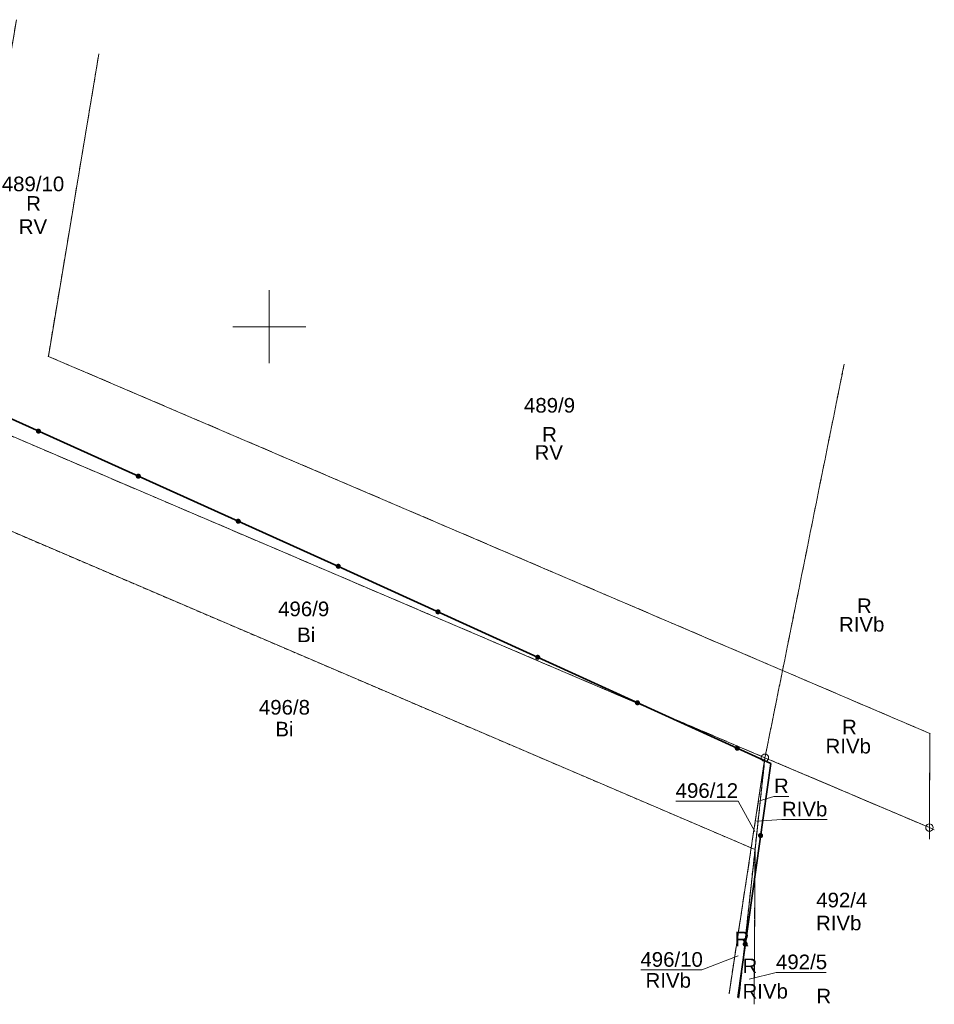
# Model space of a CAD drawing. Extents: x 6589215 to 6589645, y 5598604 to 5598830.
# Tile 6 of 6: x 6589583 to 6589645, y 5598604 to 5598671. Entities that reach past the tile are written whole.
import ezdxf
from ezdxf.enums import TextEntityAlignment as Align

# ---------------------------------------------------------------- set-up
doc = ezdxf.new("R2010")
doc.units = 0
doc.header["$LTSCALE"] = 0.5
doc.linetypes.add('PRZER1-1', pattern=[2, 1, -1])
doc.linetypes.add('PRZER3-1', pattern=[4, 3, -1])
doc.layers.get('0').update_dxf_attribs({"linetype": 'CONTINUOUS', "lineweight": 13})
for name, color, linetype, lineweight in [('EGDE', 7, 'CONTINUOUS', 18), ('EGDE_O', 7, 'CONTINUOUS', 18), ('EGPG', 7, 'CONTINUOUS', 18), ('OTOO', 7, 'CONTINUOUS', 35)]:
    doc.layers.add(name, color=color, linetype=linetype, lineweight=lineweight)
for name, color, linetype, lineweight, true_color in [('EGKK', 7, 'PRZER3-1', 18, 0x24bc24), ('EGKK_O', 7, 'PRZER3-1', 18, 0x24bc24), ('EGUG', 7, 'PRZER1-1', 18, 0x008000), ('EGUG_O', 7, 'PRZER1-1', 18, 0x008000)]:
    doc.layers.add(name, color=color, linetype=linetype, lineweight=lineweight, true_color=true_color)
doc.styles.add('GEO-INFO', font='arial.ttf')

# ---------------------------------------------------------------- blocks, each defined once
blk = doc.blocks.new('KOLO')
blk.add_hatch(color=0).paths.add_polyline_path([(-0.5, 0), (-0.482963, -0.12941), (-0.433013, -0.25), (-0.353553, -0.353553), (-0.25, -0.433013), (-0.12941, -0.482963), (0, -0.5), (0.12941, -0.482963), (0.25, -0.433013), (0.353553, -0.353553), (0.433013, -0.25), (0.482963, -0.12941), (0.5, 0), (0.482963, 0.12941), (0.433013, 0.25), (0.353553, 0.353553), (0.25, 0.433013), (0.12941, 0.482963), (0, 0.5), (-0.12941, 0.482963), (-0.25, 0.433013), (-0.353553, 0.353553), (-0.433013, 0.25), (-0.482963, 0.12941)])
blk = doc.blocks.new('EPPGS')
at = {"color": 0}
blk.add_lwpolyline([(0, 0.5), (0.154508, 0.475528), (0.293893, 0.404508), (0.404508, 0.293893), (0.475528, 0.154508), (0.5, 0), (0.475528, -0.154508), (0.404508, -0.293893), (0.293893, -0.404508), (0.154508, -0.475528), (0, -0.5), (-0.154508, -0.475528), (-0.293893, -0.404508), (-0.404508, -0.293893), (-0.475528, -0.154508), (-0.5, 0), (-0.475528, 0.154508), (-0.404508, 0.293893), (-0.293893, 0.404508), (-0.154508, 0.475528)], close=True, dxfattribs=at)
blk = doc.blocks.new('EPPGN')
blk.add_hatch(color=0).paths.add_polyline_path([(0, -0.09), (0.027812, -0.085595), (0.052901, -0.072812), (0.072812, -0.052901), (0.085595, -0.027812), (0.09, 0), (0.085595, 0.027812), (0.072812, 0.052901), (0.052901, 0.072812), (0.027812, 0.085595), (0, 0.09), (-0.027812, 0.085595), (-0.052901, 0.072812), (-0.072812, 0.052901), (-0.085595, 0.027812), (-0.09, 0), (-0.085595, -0.027812), (-0.072812, -0.052901), (-0.052901, -0.072812), (-0.027812, -0.085595)])

msp = doc.modelspace()

# ---------------------------------------------------------------- linework, layer by layer
at = {"color": 7, "linetype": 'Continuous', "lineweight": 13, "elevation": 100, "flags": 128}
for points in [[(6589600, 5598647.5), (6589600, 5598652.5)], [(6589597.5, 5598650), (6589602.5, 5598650)]]:
    msp.add_lwpolyline(points, dxfattribs=at)
at = {"layer": 'EGDE', "color": 7, "linetype": 'Continuous', "lineweight": 18, "elevation": 10.22}
for points in [[(6589588.343, 5598668.662), (6589584.89, 5598647.97), (6589645.19, 5598622.16), (6589645.16, 5598615.72), (6589633.91, 5598620.5), (6589578.17, 5598644.31), (6589579.01, 5598649.25), (6589582.708, 5598671.009)], [(6589645.495, 5598615.578), (6589645.16, 5598615.72), (6589645.19, 5598622.16), (6589584.89, 5598647.97), (6589588.343, 5598668.662)], [(6589570.73, 5598640.97), (6589632.97, 5598614.33), (6589631.453, 5598604.336)], [(6589633.23, 5598614.22), (6589633.91, 5598620.5), (6589645.16, 5598615.72), (6589645.157, 5598614.92)], [(6589645.157, 5598614.92), (6589645.16, 5598615.72)], [(6589645.16, 5598615.72), (6589645.495, 5598615.578)], [(6589631.453, 5598604.336), (6589632.97, 5598614.33), (6589633.23, 5598614.22), (6589632.13, 5598604.056)], [(6589632.13, 5598604.056), (6589633.23, 5598614.22)], [(6589633.23, 5598614.22), (6589633.168, 5598603.627)], [(6589633.168, 5598603.627), (6589633.23, 5598614.22)]]:
    msp.add_lwpolyline(points, dxfattribs=at)
for points in [[(6589571.65, 5598647.09), (6589578.17, 5598644.31), (6589633.91, 5598620.5), (6589632.97, 5598614.33), (6589570.73, 5598640.97)], [(6589633.91, 5598620.5), (6589632.97, 5598614.33), (6589633.23, 5598614.22)]]:
    msp.add_lwpolyline(points, close=True, dxfattribs=at)
at = {"layer": 'EGDE_O', "color": 7, "linetype": 'Continuous', "lineweight": 9, "elevation": 10.81, "flags": 128}
msp.add_lwpolyline([(6589627.803, 5598617.524), (6589632.073, 5598617.524), (6589633.223, 5598615.445)], dxfattribs=at)
at = {"layer": 'EGDE_O', "color": 7, "linetype": 'Continuous', "lineweight": 0}
for points in [[(6589632.078, 5598606.954), (6589629.596, 5598605.98), (6589625.408, 5598605.98)], [(6589632.84, 5598605.354), (6589634.684, 5598605.813), (6589638.106, 5598605.813)]]:
    msp.add_lwpolyline(points, dxfattribs=at)
at = {"layer": 'EGKK', "color": 82, "linetype": 'PRZER3-1', "lineweight": 18, "ltscale": 0.5, "true_color": 0x24bc24, "elevation": 10.06}
for points in [[(6589582.708, 5598671.009), (6589579.01, 5598649.25), (6589578.17, 5598644.31), (6589633.91, 5598620.5), (6589635.112, 5598626.474), (6589584.89, 5598647.97), (6589588.343, 5598668.662)], [(6589639.328, 5598647.433), (6589635.112, 5598626.474), (6589584.89, 5598647.97), (6589588.343, 5598668.662)], [(6589645.495, 5598615.578), (6589645.16, 5598615.72), (6589645.19, 5598622.16), (6589635.112, 5598626.474), (6589639.328, 5598647.433)], [(6589633.91, 5598620.5), (6589633.23, 5598614.22), (6589633.168, 5598603.627)], [(6589645.157, 5598614.92), (6589645.16, 5598615.72), (6589633.91, 5598620.5)], [(6589645.157, 5598614.92), (6589645.16, 5598615.72), (6589645.495, 5598615.578)], [(6589632.13, 5598604.056), (6589633.23, 5598614.22), (6589632.97, 5598614.33), (6589631.453, 5598604.336)], [(6589633.23, 5598614.22), (6589632.13, 5598604.056)], [(6589633.168, 5598603.627), (6589633.23, 5598614.22)]]:
    msp.add_lwpolyline(points, dxfattribs=at)
for points in [[(6589633.91, 5598620.5), (6589645.16, 5598615.72), (6589645.19, 5598622.16), (6589635.112, 5598626.474)], [(6589633.91, 5598620.5), (6589632.97, 5598614.33), (6589633.23, 5598614.22)]]:
    msp.add_lwpolyline(points, close=True, dxfattribs=at)
at = {"layer": 'EGKK_O', "color": 82, "linetype": 'Continuous', "lineweight": 9, "true_color": 0x24bc24, "elevation": 10.8, "flags": 128}
msp.add_lwpolyline([(6589638.176, 5598616.264), (6589635.071, 5598616.264), (6589633.337, 5598616.156)], dxfattribs=at)
at = {"layer": 'EGUG', "color": 96, "linetype": 'PRZER1-1', "lineweight": 18, "ltscale": 0.5, "true_color": 0x008000, "elevation": 10.08}
for points in [[(6589582.708, 5598671.009), (6589579.01, 5598649.25), (6589578.17, 5598644.31), (6589633.91, 5598620.5), (6589645.16, 5598615.72), (6589645.19, 5598622.16), (6589635.112, 5598626.474), (6589584.89, 5598647.97), (6589588.343, 5598668.662)], [(6589645.495, 5598615.578), (6589645.16, 5598615.72), (6589645.19, 5598622.16), (6589635.112, 5598626.474), (6589584.89, 5598647.97), (6589588.343, 5598668.662)], [(6589569.106, 5598630.138), (6589570.73, 5598640.97), (6589632.97, 5598614.33), (6589631.453, 5598604.336)], [(6589633.91, 5598620.5), (6589633.23, 5598614.22), (6589633.168, 5598603.627)], [(6589645.157, 5598614.92), (6589645.16, 5598615.72), (6589633.91, 5598620.5)], [(6589645.157, 5598614.92), (6589645.16, 5598615.72), (6589645.495, 5598615.578)], [(6589631.453, 5598604.336), (6589632.97, 5598614.33), (6589633.23, 5598614.22), (6589632.13, 5598604.056)], [(6589633.23, 5598614.22), (6589632.13, 5598604.056)], [(6589633.168, 5598603.627), (6589633.23, 5598614.22)]]:
    msp.add_lwpolyline(points, dxfattribs=at)
for points in [[(6589632.97, 5598614.33), (6589570.73, 5598640.97), (6589571.65, 5598647.09), (6589578.17, 5598644.31), (6589633.91, 5598620.5)], [(6589633.91, 5598620.5), (6589632.97, 5598614.33), (6589633.23, 5598614.22)]]:
    msp.add_lwpolyline(points, close=True, dxfattribs=at)
at = {"layer": 'EGUG_O', "color": 96, "linetype": 'Continuous', "lineweight": 9, "true_color": 0x008000, "elevation": 10.8, "flags": 128}
msp.add_lwpolyline([(6589635.536, 5598617.848), (6589634.528, 5598617.848), (6589633.536, 5598617.549)], dxfattribs=at)
at = {"layer": 'OTOO', "color": 7, "linetype": 'Continuous', "lineweight": 35, "elevation": 10.18}
msp.add_lwpolyline([(6589632.045, 5598604.091), (6589634.31, 5598620.1), (6589604.24, 5598633.82), (6589579.82, 5598644.83)], dxfattribs=at)

# ---------------------------------------------------------------- block references
at = {"layer": 'EGPG', "color": 7, "lineweight": 18, "xscale": 0.5, "yscale": 0.5}
for name, p in [('EPPGN', (6589584.89, 5598647.97, 10.24)), ('EPPGN', (6589645.19, 5598622.16, 10.24)), ('EPPGS', (6589633.91, 5598620.5, 10.24)), ('EPPGS', (6589645.16, 5598615.72, 10.24)), ('EPPGN', (6589632.97, 5598614.33, 10.24)), ('EPPGN', (6589633.23, 5598614.22, 10.24))]:
    msp.add_blockref(name, p, dxfattribs=at)
at = {"layer": 'OTOO', "color": 7, "lineweight": 35, "xscale": 0.35, "yscale": 0.35}
for p in [(6589584.208, 5598642.852, 10.18), (6589591.045, 5598639.769, 10.18), (6589597.882, 5598636.686, 10.18), (6589604.719, 5598633.602, 10.18), (6589611.542, 5598630.488, 10.18), (6589618.365, 5598627.375, 10.18), (6589625.189, 5598624.262, 10.18), (6589632.012, 5598621.149, 10.18), (6589633.613, 5598615.175, 10.18), (6589632.563, 5598607.749, 10.18)]:
    msp.add_blockref('KOLO', p, dxfattribs=at)

# ---------------------------------------------------------------- texts
at = {"layer": 'EGDE_O', "color": 7, "linetype": 'Continuous', "lineweight": 0, "style": 'GEO-INFO'}
for s, p in [('489/10', (6589583.838, 5598659.791, 10.81)), ('496/9', (6589602.354, 5598630.707, 10.81))]:
    msp.add_text(s, height=1, dxfattribs=at).set_placement(p, align=Align.MIDDLE)
for s, p in [('489/9', (6589619.173, 5598644.62, 10.81)), ('496/8', (6589601.038, 5598623.954, 10.81)), ('496/12', (6589629.938, 5598618.254, 10.81)), ('492/4', (6589639.164, 5598610.762, 10.81)), ('496/10', (6589627.526, 5598606.697, 10.81)), ('492/5', (6589636.414, 5598606.53, 10.81))]:
    msp.add_text(s, height=1, dxfattribs=at).set_placement(p, align=Align.MIDDLE_CENTER)
at = {"layer": 'EGKK_O', "color": 82, "linetype": 'Continuous', "lineweight": 0, "true_color": 0x24bc24, "style": 'GEO-INFO'}
for s, p in [('RV', (6589583.836, 5598656.849, 10.8)), ('RIVb', (6589639.608, 5598621.314, 10.8))]:
    msp.add_text(s, height=1, dxfattribs=at).set_placement(p, align=Align.MIDDLE)
for s, p in [('RV', (6589619.123, 5598641.389, 10.8)), ('RIVb', (6589640.528, 5598629.634, 10.8)), ('RIVb', (6589636.624, 5598616.986, 10.8)), ('RIVb', (6589638.956, 5598609.192, 10.8)), ('RIVb', (6589627.296, 5598605.262, 10.8)), ('RIVb', (6589633.928, 5598604.524, 10.8))]:
    msp.add_text(s, height=1, dxfattribs=at).set_placement(p, align=Align.MIDDLE_CENTER)
at = {"layer": 'EGUG_O', "color": 96, "linetype": 'Continuous', "lineweight": 0, "true_color": 0x008000, "style": 'GEO-INFO'}
for s, p in [('R', (6589583.877, 5598658.432)), ('R', (6589619.173, 5598642.629, 10.8)), ('R', (6589640.712, 5598630.899)), ('Bi', (6589601.038, 5598622.46, 10.8)), ('R', (6589639.689, 5598622.604, 10.8)), ('R', (6589635.032, 5598618.578, 10.8)), ('R', (6589632.342, 5598608.098, 10.8)), ('R', (6589632.88, 5598606.26, 10.8))]:
    msp.add_text(s, height=1, dxfattribs=at).set_placement(p, align=Align.MIDDLE_CENTER)
for s, p in [('Bi', (6589602.529, 5598628.937, 10.8)), ('R', (6589637.933, 5598604.191, 10.8))]:
    msp.add_text(s, height=1, dxfattribs=at).set_placement(p, align=Align.MIDDLE)

doc.saveas('drawing.dxf')
